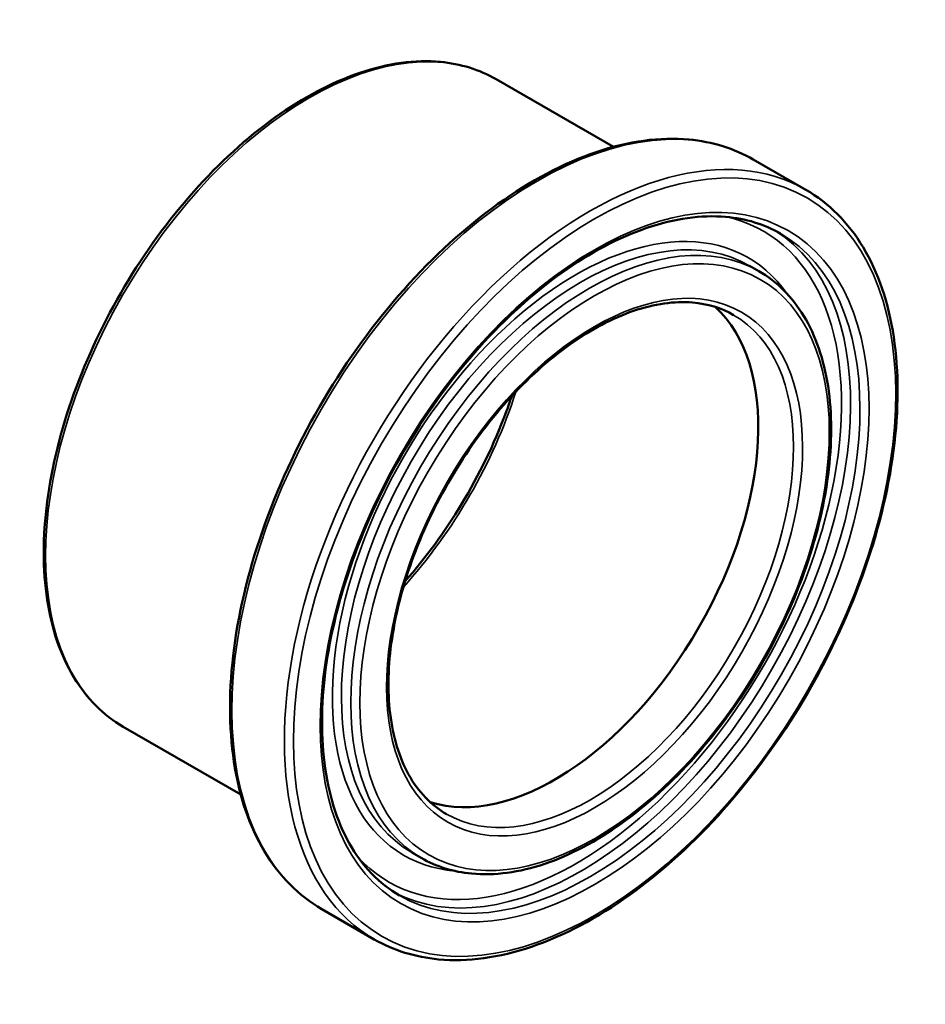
# Model space of a CAD drawing. Header units: millimetres. Extents: x -59 to 886, y -111 to 862.
# Tile 4 of 4: x 526 to 703, y 626 to 819. Entities that reach past the tile are written whole.
import ezdxf

# ---------------------------------------------------------------- set-up
doc = ezdxf.new("R2010")
doc.units = ezdxf.units.MM
doc.layers.add('Visible (ANSI)', color=7, linetype='Continuous', lineweight=50)
doc.layers.add('Visible Narrow (ANSI)', color=7, linetype='Continuous', lineweight=35)

msp = doc.modelspace()

# ---------------------------------------------------------------- linework, layer by layer
at = {"layer": 'Visible (ANSI)'}
for p, q in [((642.029, 793.892), (619.083, 807.105)), ((679.622, 785.513), (669.369, 791.418)), ((670.459, 769.601), (668.621, 770.659)), ((569.17, 667.37), (546.224, 680.584)), ((604.449, 654.973), (602.611, 656.032)), ((595.286, 639.061), (585.033, 644.965))]:
    msp.add_line(p, q, dxfattribs=at)
msp.add_ellipse((630.56, 716.257), major_axis=(28.071, 48.745), ratio=0.5780931, start_param=3.2656126, end_param=6.1591653, dxfattribs=at)
for points, knots in [([(546.224, 680.584), (542.322, 682.831), (539.035, 686.132), (533.969, 694.526), (532.22, 699.654), (530.445, 711.258), (530.449, 717.757), (532.226, 731.417), (534.002, 738.576), (539.134, 752.82), (542.488, 759.902), (550.433, 773.288), (555.023, 779.588), (564.985, 790.781), (570.357, 795.67), (581.36, 803.54), (586.99, 806.518), (597.948, 810.221), (603.278, 810.953), (612.143, 810.122), (615.823, 808.982), (619.083, 807.105)], [3.9250571, 3.9250571, 3.9250571, 3.9250571, 4.2345909, 4.2345909, 4.551197, 4.551197, 4.8735765, 4.8735765, 5.1963825, 5.1963825, 5.5187025, 5.5187025, 5.8408385, 5.8408385, 6.1632166, 6.1632166, 6.4860772, 6.4860772, 6.8080963, 6.8080963, 7.0666498, 7.0666498, 7.0666498, 7.0666498]), ([(585.033, 644.965), (580.517, 647.566), (576.714, 651.392), (570.866, 661.126), (568.851, 667.069), (566.821, 680.511), (566.836, 688.033), (568.911, 703.84), (570.974, 712.124), (576.927, 728.607), (580.815, 736.804), (590.02, 752.294), (595.335, 759.584), (606.868, 772.532), (613.085, 778.187), (625.811, 787.285), (632.319, 790.726), (644.976, 795.006), (651.127, 795.851), (661.359, 794.899), (665.608, 793.584), (669.369, 791.418)], [3.9250571, 3.9250571, 3.9250571, 3.9250571, 4.2359639, 4.2359639, 4.5530785, 4.5530785, 4.8751511, 4.8751511, 5.1975712, 5.1975712, 5.519571, 5.519571, 5.8414134, 5.8414134, 6.1634654, 6.1634654, 6.4859352, 6.4859352, 6.8076895, 6.8076895, 7.0666498, 7.0666498, 7.0666498, 7.0666498]), ([(679.622, 785.513), (684.139, 782.913), (687.942, 779.087), (693.79, 769.353), (695.804, 763.409), (697.835, 749.968), (697.819, 742.446), (695.744, 726.639), (693.681, 718.355), (687.728, 701.871), (683.841, 693.675), (674.636, 678.185), (669.32, 670.894), (657.787, 657.946), (651.571, 652.292), (638.845, 643.193), (632.337, 639.753), (619.68, 635.472), (613.528, 634.627), (603.296, 635.579), (599.048, 636.895), (595.286, 639.061)], [0.7834645, 0.7834645, 0.7834645, 0.7834645, 1.0943712, 1.0943712, 1.4114858, 1.4114858, 1.7335585, 1.7335585, 2.0559785, 2.0559785, 2.3779784, 2.3779784, 2.6998207, 2.6998207, 3.0218728, 3.0218728, 3.3443425, 3.3443425, 3.6660968, 3.6660968, 3.9250571, 3.9250571, 3.9250571, 3.9250571]), ([(600.22, 647.629), (596.232, 649.926), (592.899, 653.373), (587.941, 662.2), (586.283, 667.526), (584.79, 679.495), (584.928, 686.111), (586.973, 700.015), (588.879, 707.3), (594.278, 721.807), (597.772, 729.025), (605.995, 742.653), (610.724, 749.06), (620.925, 760.401), (626.396, 765.335), (637.505, 773.232), (643.14, 776.197), (653.998, 779.892), (659.213, 780.618), (667.89, 779.886), (671.501, 778.781), (674.688, 776.945)], [3.9250571, 3.9250571, 3.9250571, 3.9250571, 4.2561992, 4.2561992, 4.5786623, 4.5786623, 4.8960984, 4.8960984, 5.2134236, 5.2134236, 5.5312237, 5.5312237, 5.849182, 5.849182, 6.1668944, 6.1668944, 6.4841209, 6.4841209, 6.8019907, 6.8019907, 7.0666498, 7.0666498, 7.0666498, 7.0666498]), ([(670.459, 769.601), (673.994, 767.565), (676.974, 764.577), (681.574, 756.983), (683.163, 752.341), (684.787, 741.834), (684.789, 735.945), (683.19, 723.567), (681.586, 717.08), (676.943, 704.172), (673.907, 697.754), (666.714, 685.625), (662.557, 679.915), (653.532, 669.77), (648.665, 665.337), (638.69, 658.2), (633.583, 655.499), (623.64, 652.139), (618.8, 651.475), (610.75, 652.233), (607.409, 653.269), (604.449, 654.973)], [0.7834645, 0.7834645, 0.7834645, 0.7834645, 1.091962, 1.091962, 1.4081712, 1.4081712, 1.7307808, 1.7307808, 2.0538818, 2.0538818, 2.3764468, 2.3764468, 2.6988074, 2.6988074, 3.0214346, 3.0214346, 3.3445934, 3.3445934, 3.6668123, 3.6668123, 3.9250571, 3.9250571, 3.9250571, 3.9250571]), ([(609.384, 663.542), (606.376, 665.274), (603.866, 667.883), (600.157, 674.571), (598.925, 678.595), (597.838, 687.628), (597.958, 692.612), (599.527, 703.087), (600.975, 708.576), (605.063, 719.506), (607.706, 724.946), (613.918, 735.214), (617.487, 740.04), (625.18, 748.578), (629.302, 752.289), (637.66, 758.225), (641.894, 760.451), (650.038, 763.225), (653.941, 763.769), (660.437, 763.232), (663.14, 762.406), (665.525, 761.032)], [3.9250571, 3.9250571, 3.9250571, 3.9250571, 4.2600455, 4.2600455, 4.583107, 4.583107, 4.8996668, 4.8996668, 5.2161348, 5.2161348, 5.5332313, 5.5332313, 5.850533, 5.850533, 6.1675067, 6.1675067, 6.4838334, 6.4838334, 6.8009773, 6.8009773, 7.0666498, 7.0666498, 7.0666498, 7.0666498]), ([(622.141, 745.193), (621.777, 744.102), (621.392, 743.012), (618.716, 735.843), (615.783, 729.797), (609.065, 718.681), (605.332, 713.577), (601.308, 709.015)], [2.01654861, 2.01654861, 2.01654861, 2.01654861, 2.07344145, 2.07344145, 2.39082299, 2.39082299, 2.69197296, 2.69197296, 2.69197296, 2.69197296])]:
    msp.add_open_spline(points, degree=3, knots=knots, dxfattribs=at)
at = {"layer": 'Visible Narrow (ANSI)'}
for centre, major_axis, start_param, end_param in [((582.653, 743.845), (-36.429, -63.261), 3.1415927, 6.2831853), ((627.201, 718.191), (-42.168, -73.226), 3.1415927, 6.2831853), ((637.454, 712.287), (42.168, 73.226), 0, 3.1415927), ((635.616, 713.346), (-33.005, -57.314), 3.1415927, 6.2831853), ((634.732, 713.855), (33.629, 58.397), 6.01913, 9.6888332), ((637.454, 712.287), (33.005, 57.314), 0, 3.1415926), ((634.732, 713.855), (36.61, 63.575), 2.9602478, 6.4645301), ((635.616, 713.346), (-37.234, -64.658), 0.024804, 3.1167886), ((637.454, 712.287), (37.234, 64.658), 3.1415927, 6.2831853), ((637.454, 712.287), (28.071, 48.745), 3.1415927, 6.2831853), ((582.653, 743.845), (31.19, 54.161), 4.3524612, 5.0723168)]:
    msp.add_ellipse(centre, major_axis=major_axis, ratio=0.5780931, start_param=start_param, end_param=end_param, dxfattribs=at)
for major_axis in [(-41.544, -72.143), (-37.858, -65.741), (-32.381, -56.23), (-28.694, -49.829)]:
    msp.add_ellipse((638.338, 711.778), major_axis=major_axis, ratio=0.5780931, dxfattribs=at)

doc.saveas('drawing.dxf')
